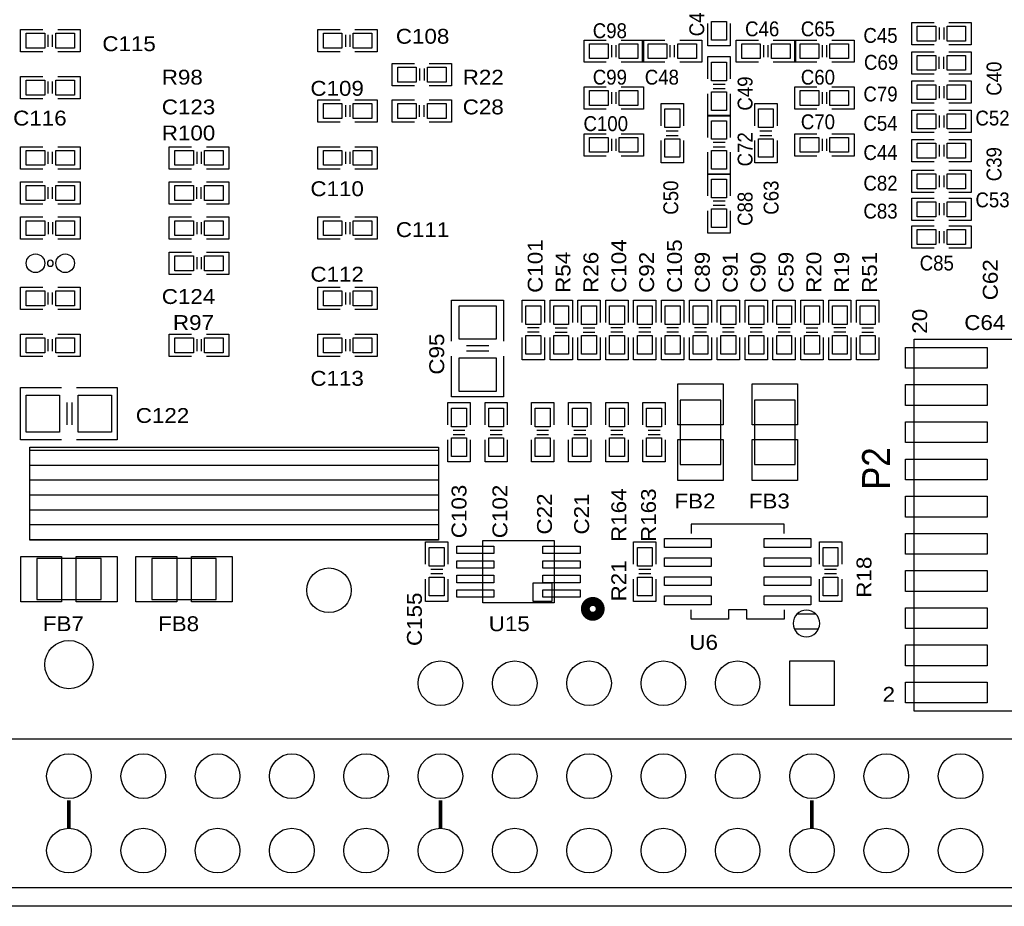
# Model space of a CAD drawing. Extents: x -14006 to 19506, y -9606 to 12409.
# Tile 7 of 20: x 6244 to 11544, y 1123 to 5892. Entities that reach past the tile are written whole.
import ezdxf

# ---------------------------------------------------------------- set-up
doc = ezdxf.new("R2010")
doc.units = 0
doc.header["$MEASUREMENT"] = 0
doc.layers.get('0').update_dxf_attribs({"linetype": 'CONTINUOUS'})
doc.layers.add('1', color=7, linetype='CONTINUOUS')

# ---------------------------------------------------------------- blocks, each defined once
blk = doc.blocks.new('FIGURE_SQUARE')
blk.add_lwpolyline([(-0.5, -0.5), (-0.5, 0.5), (0.5, 0.5), (0.5, -0.5)], close=True)
blk = doc.blocks.new('FIGURE_CIRCLE')
blk.add_circle((0, 0), 0.5)

msp = doc.modelspace()

# ---------------------------------------------------------------- linework, layer by layer
at = {"layer": '1'}
for points in [[(6368.68, 5718.64), (6248.68, 5718.64), (6248.68, 5838.64), (6368.68, 5838.64)], [(6448.68, 5838.64), (6568.68, 5838.64), (6568.68, 5718.64)], [(7968.68, 5718.64), (7848.68, 5718.64), (7848.68, 5838.64)], [(7848.68, 5838.64), (7968.68, 5838.64)], [(8048.68, 5838.64), (8168.68, 5838.64), (8168.68, 5718.64), (8048.68, 5718.64)], [(10068.68, 5871.64), (10068.68, 5751.64), (9948.68, 5751.64), (9948.68, 5871.64)], [(11165.68, 5757.16), (11045.68, 5757.16), (11045.68, 5877.16)], [(11045.68, 5877.16), (11165.68, 5877.16)], [(11193.68, 5849.16), (11193.68, 5785.16)], [(11217.68, 5849.16), (11217.68, 5785.16)], [(11245.68, 5877.16), (11365.68, 5877.16), (11365.68, 5757.16), (11245.68, 5757.16)], [(6396.68, 5746.64), (6396.68, 5810.64)], [(6420.68, 5746.64), (6420.68, 5810.64)], [(7996.68, 5810.64), (7996.68, 5746.64)], [(8020.68, 5810.64), (8020.68, 5746.64)], [(9401.68, 5662.64), (9281.68, 5662.64), (9281.68, 5782.64)], [(9281.68, 5782.64), (9401.68, 5782.64)], [(9481.68, 5782.64), (9601.68, 5782.64), (9601.68, 5662.64), (9481.68, 5662.64)], [(9716.68, 5662.64), (9596.68, 5662.64), (9596.68, 5782.64), (9716.68, 5782.64)], [(9796.68, 5782.64), (9916.68, 5782.64), (9916.68, 5662.64)], [(10220.68, 5662.64), (10100.68, 5662.64), (10100.68, 5782.64), (10220.68, 5782.64)], [(10300.68, 5782.64), (10420.68, 5782.64), (10420.68, 5662.64)], [(10535.68, 5662.64), (10415.68, 5662.64), (10415.68, 5782.64)], [(10415.68, 5782.64), (10535.68, 5782.64)], [(10615.68, 5782.64), (10735.68, 5782.64), (10735.68, 5662.64), (10615.68, 5662.64)], [(9429.68, 5754.64), (9429.68, 5690.64)], [(9453.68, 5754.64), (9453.68, 5690.64)], [(9744.68, 5690.64), (9744.68, 5754.64)], [(9768.68, 5690.64), (9768.68, 5754.64)], [(10248.68, 5690.64), (10248.68, 5754.64)], [(10272.68, 5690.64), (10272.68, 5754.64)], [(10563.68, 5754.64), (10563.68, 5690.64)], [(10587.68, 5754.64), (10587.68, 5690.64)], [(6568.68, 5718.64), (6448.68, 5718.64)], [(9948.68, 5573.64), (9948.68, 5693.64), (10068.68, 5693.64), (10068.68, 5573.64)], [(11165.68, 5599.64), (11045.68, 5599.64), (11045.68, 5719.64), (11165.68, 5719.64)], [(11193.68, 5627.64), (11193.68, 5691.64)], [(11217.68, 5627.64), (11217.68, 5691.64)], [(11245.68, 5719.64), (11365.68, 5719.64), (11365.68, 5599.64)], [(8368.68, 5536.64), (8248.68, 5536.64), (8248.68, 5656.64)], [(8248.68, 5656.64), (8368.68, 5656.64)], [(8396.68, 5628.64), (8396.68, 5564.64)], [(8420.68, 5628.64), (8420.68, 5564.64)], [(8448.68, 5656.64), (8568.68, 5656.64), (8568.68, 5536.64), (8448.68, 5536.64)], [(9916.68, 5662.64), (9796.68, 5662.64)], [(10420.68, 5662.64), (10300.68, 5662.64)], [(6368.68, 5466.64), (6248.68, 5466.64), (6248.68, 5586.64), (6368.68, 5586.64)], [(6448.68, 5586.64), (6568.68, 5586.64), (6568.68, 5466.64)], [(11365.68, 5599.64), (11245.68, 5599.64)], [(6396.68, 5494.64), (6396.68, 5558.64)], [(6420.68, 5494.64), (6420.68, 5558.64)], [(9401.68, 5410.64), (9281.68, 5410.64), (9281.68, 5530.64)], [(9281.68, 5530.64), (9401.68, 5530.64)], [(9481.68, 5530.64), (9601.68, 5530.64), (9601.68, 5410.64), (9481.68, 5410.64)], [(9976.68, 5545.64), (10040.68, 5545.64)], [(9976.68, 5521.64), (10040.68, 5521.64)], [(10535.68, 5410.64), (10415.68, 5410.64), (10415.68, 5530.64)], [(10415.68, 5530.64), (10535.68, 5530.64)], [(10615.68, 5530.64), (10735.68, 5530.64), (10735.68, 5410.64), (10615.68, 5410.64)], [(11165.68, 5442.16), (11045.68, 5442.16), (11045.68, 5562.16)], [(11045.68, 5562.16), (11165.68, 5562.16)], [(11193.68, 5534.16), (11193.68, 5470.16)], [(11217.68, 5534.16), (11217.68, 5470.16)], [(11245.68, 5562.16), (11365.68, 5562.16), (11365.68, 5442.16), (11245.68, 5442.16)], [(6568.68, 5466.64), (6448.68, 5466.64)], [(7968.68, 5340.64), (7848.68, 5340.64), (7848.68, 5460.64)], [(7848.68, 5460.64), (7968.68, 5460.64)], [(8048.68, 5460.64), (8168.68, 5460.64), (8168.68, 5340.64), (8048.68, 5340.64)], [(8368.68, 5340.64), (8248.68, 5340.64), (8248.68, 5460.64), (8368.68, 5460.64)], [(8448.68, 5460.64), (8568.68, 5460.64), (8568.68, 5340.64)], [(9429.68, 5502.64), (9429.68, 5438.64)], [(9453.68, 5502.64), (9453.68, 5438.64)], [(9948.68, 5373.64), (9948.68, 5493.64)], [(10068.68, 5493.64), (10068.68, 5373.64), (9948.68, 5373.64)], [(10563.68, 5502.64), (10563.68, 5438.64)], [(10587.68, 5502.64), (10587.68, 5438.64)], [(7996.68, 5432.64), (7996.68, 5368.64)], [(8020.68, 5432.64), (8020.68, 5368.64)], [(8396.68, 5368.64), (8396.68, 5432.64)], [(8420.68, 5368.64), (8420.68, 5432.64)], [(9696.68, 5321.64), (9696.68, 5441.64), (9816.68, 5441.64), (9816.68, 5321.64)], [(10200.68, 5321.64), (10200.68, 5441.64), (10320.68, 5441.64), (10320.68, 5321.64)], [(9948.68, 5258.64), (9948.68, 5378.64), (10068.68, 5378.64)], [(10068.68, 5378.64), (10068.68, 5258.64)], [(11165.68, 5284.64), (11045.68, 5284.64), (11045.68, 5404.64)], [(11045.68, 5404.64), (11165.68, 5404.64)], [(11193.68, 5376.64), (11193.68, 5312.64)], [(11217.68, 5376.64), (11217.68, 5312.64)], [(11245.68, 5404.64), (11365.68, 5404.64), (11365.68, 5284.64), (11245.68, 5284.64)], [(8568.68, 5340.64), (8448.68, 5340.64)], [(9281.68, 5278.64), (9401.68, 5278.64)], [(9401.68, 5158.64), (9281.68, 5158.64), (9281.68, 5278.64)], [(9429.68, 5250.64), (9429.68, 5186.64)], [(9453.68, 5250.64), (9453.68, 5186.64)], [(9481.68, 5278.64), (9601.68, 5278.64), (9601.68, 5158.64), (9481.68, 5158.64)], [(9724.68, 5293.64), (9788.68, 5293.64)], [(9724.68, 5269.64), (9788.68, 5269.64)], [(10228.68, 5293.64), (10292.68, 5293.64)], [(10228.68, 5269.64), (10292.68, 5269.64)], [(10415.68, 5278.64), (10535.68, 5278.64)], [(10535.68, 5158.64), (10415.68, 5158.64), (10415.68, 5278.64)], [(10563.68, 5250.64), (10563.68, 5186.64)], [(10587.68, 5250.64), (10587.68, 5186.64)], [(10615.68, 5278.64), (10735.68, 5278.64), (10735.68, 5158.64), (10615.68, 5158.64)], [(6368.68, 5088.64), (6248.68, 5088.64), (6248.68, 5208.64), (6368.68, 5208.64)], [(6448.68, 5208.64), (6568.68, 5208.64), (6568.68, 5088.64)], [(7168.68, 5088.64), (7048.68, 5088.64), (7048.68, 5208.64)], [(7048.68, 5208.64), (7168.68, 5208.64)], [(7248.68, 5208.64), (7368.68, 5208.64), (7368.68, 5088.64), (7248.68, 5088.64)], [(7968.68, 5088.64), (7848.68, 5088.64), (7848.68, 5208.64)], [(7848.68, 5208.64), (7968.68, 5208.64)], [(8048.68, 5208.64), (8168.68, 5208.64), (8168.68, 5088.64), (8048.68, 5088.64)], [(9816.68, 5241.64), (9816.68, 5121.64), (9696.68, 5121.64)], [(9696.68, 5121.64), (9696.68, 5241.64)], [(10040.68, 5230.64), (9976.68, 5230.64)], [(10040.68, 5206.64), (9976.68, 5206.64)], [(10320.68, 5241.64), (10320.68, 5121.64), (10200.68, 5121.64)], [(10200.68, 5121.64), (10200.68, 5241.64)], [(11045.68, 5247.16), (11165.68, 5247.16)], [(11165.68, 5127.16), (11045.68, 5127.16), (11045.68, 5247.16)], [(11193.68, 5219.16), (11193.68, 5155.16)], [(11217.68, 5219.16), (11217.68, 5155.16)], [(11245.68, 5247.16), (11365.68, 5247.16), (11365.68, 5127.16), (11245.68, 5127.16)], [(6396.68, 5116.64), (6396.68, 5180.64)], [(6420.68, 5116.64), (6420.68, 5180.64)], [(7196.68, 5180.64), (7196.68, 5116.64)], [(7220.68, 5180.64), (7220.68, 5116.64)], [(7996.68, 5180.64), (7996.68, 5116.64)], [(8020.68, 5180.64), (8020.68, 5116.64)], [(10068.68, 5178.64), (10068.68, 5058.64), (9948.68, 5058.64), (9948.68, 5178.64)], [(6568.68, 5088.64), (6448.68, 5088.64)], [(9948.68, 4943.64), (9948.68, 5063.64), (10068.68, 5063.64)], [(10068.68, 5063.64), (10068.68, 4943.64)], [(11165.68, 4962.64), (11045.68, 4962.64), (11045.68, 5082.64)], [(11045.68, 5082.64), (11165.68, 5082.64)], [(11193.68, 5054.64), (11193.68, 4990.64)], [(11217.68, 5054.64), (11217.68, 4990.64)], [(11245.68, 5082.64), (11365.68, 5082.64), (11365.68, 4962.64), (11245.68, 4962.64)], [(6368.68, 4899.64), (6248.68, 4899.64), (6248.68, 5019.64), (6368.68, 5019.64)], [(6396.68, 4927.64), (6396.68, 4991.64)], [(6420.68, 4927.64), (6420.68, 4991.64)], [(6448.68, 5019.64), (6568.68, 5019.64), (6568.68, 4899.64)], [(7168.68, 4899.64), (7048.68, 4899.64), (7048.68, 5019.64), (7168.68, 5019.64)], [(7196.68, 4927.64), (7196.68, 4991.64)], [(7220.68, 4927.64), (7220.68, 4991.64)], [(7248.68, 5019.64), (7368.68, 5019.64), (7368.68, 4899.64)], [(11165.68, 4812.16), (11045.68, 4812.16), (11045.68, 4932.16)], [(11045.68, 4932.16), (11165.68, 4932.16)], [(11245.68, 4932.16), (11365.68, 4932.16), (11365.68, 4812.16), (11245.68, 4812.16)], [(6568.68, 4899.64), (6448.68, 4899.64)], [(7368.68, 4899.64), (7248.68, 4899.64)], [(10040.68, 4915.64), (9976.68, 4915.64)], [(10040.68, 4891.64), (9976.68, 4891.64)], [(11193.68, 4904.16), (11193.68, 4840.16)], [(11217.68, 4904.16), (11217.68, 4840.16)], [(6368.68, 4710.64), (6248.68, 4710.64), (6248.68, 4830.64)], [(6248.68, 4830.64), (6368.68, 4830.64)], [(6448.68, 4830.64), (6568.68, 4830.64), (6568.68, 4710.64), (6448.68, 4710.64)], [(7168.68, 4710.64), (7048.68, 4710.64), (7048.68, 4830.64)], [(7048.68, 4830.64), (7168.68, 4830.64)], [(7248.68, 4830.64), (7368.68, 4830.64), (7368.68, 4710.64), (7248.68, 4710.64)], [(7968.68, 4710.64), (7848.68, 4710.64), (7848.68, 4830.64)], [(7848.68, 4830.64), (7968.68, 4830.64)], [(8048.68, 4830.64), (8168.68, 4830.64), (8168.68, 4710.64), (8048.68, 4710.64)], [(10068.68, 4863.64), (10068.68, 4743.64), (9948.68, 4743.64), (9948.68, 4863.64)], [(6396.68, 4802.64), (6396.68, 4738.64)], [(6420.68, 4802.64), (6420.68, 4738.64)], [(7196.68, 4802.64), (7196.68, 4738.64)], [(7220.68, 4802.64), (7220.68, 4738.64)], [(7996.68, 4802.64), (7996.68, 4738.64)], [(8020.68, 4802.64), (8020.68, 4738.64)], [(11165.68, 4662.64), (11045.68, 4662.64), (11045.68, 4782.64)], [(11045.68, 4782.64), (11165.68, 4782.64)], [(11245.68, 4782.64), (11365.68, 4782.64), (11365.68, 4662.64), (11245.68, 4662.64)], [(11193.68, 4754.64), (11193.68, 4690.64)], [(11217.68, 4754.64), (11217.68, 4690.64)], [(7168.68, 4521.64), (7048.68, 4521.64), (7048.68, 4641.64)], [(7048.68, 4641.64), (7168.68, 4641.64)], [(7196.68, 4613.64), (7196.68, 4549.64)], [(7220.68, 4613.64), (7220.68, 4549.64)], [(7248.68, 4641.64), (7368.68, 4641.64), (7368.68, 4521.64), (7248.68, 4521.64)], [(6368.68, 4332.64), (6248.68, 4332.64), (6248.68, 4452.64), (6368.68, 4452.64)], [(6448.68, 4452.64), (6568.68, 4452.64), (6568.68, 4332.64)], [(7848.68, 4452.64), (7968.68, 4452.64)], [(7968.68, 4332.64), (7848.68, 4332.64), (7848.68, 4452.64)], [(8048.68, 4452.64), (8168.68, 4452.64), (8168.68, 4332.64), (8048.68, 4332.64)], [(6396.68, 4360.64), (6396.68, 4424.64)], [(6420.68, 4360.64), (6420.68, 4424.64)], [(7996.68, 4424.64), (7996.68, 4360.64)], [(8020.68, 4424.64), (8020.68, 4360.64)], [(8568.68, 4162.64), (8568.68, 4382.64), (8588.68, 4382.64), (8848.68, 4382.64), (8848.68, 4162.64)], [(8948.68, 4262.64), (8948.68, 4382.64), (9068.68, 4382.64)], [(9068.68, 4382.64), (9068.68, 4262.64)], [(9098.68, 4262.64), (9098.68, 4382.64), (9218.68, 4382.64), (9218.68, 4262.64)], [(9248.68, 4262.64), (9248.68, 4382.64), (9368.68, 4382.64), (9368.68, 4262.64)], [(9398.68, 4262.64), (9398.68, 4382.64), (9518.68, 4382.64)], [(9518.68, 4382.64), (9518.68, 4262.64)], [(9548.68, 4262.64), (9548.68, 4382.64), (9668.68, 4382.64)], [(9668.68, 4382.64), (9668.68, 4262.64)], [(9698.68, 4262.64), (9698.68, 4382.64), (9818.68, 4382.64)], [(9818.68, 4382.64), (9818.68, 4262.64)], [(9848.68, 4262.64), (9848.68, 4382.64), (9968.68, 4382.64)], [(9968.68, 4382.64), (9968.68, 4262.64)], [(9998.68, 4262.64), (9998.68, 4382.64), (10118.68, 4382.64)], [(10118.68, 4382.64), (10118.68, 4262.64)], [(10148.68, 4262.64), (10148.68, 4382.64), (10268.68, 4382.64)], [(10268.68, 4382.64), (10268.68, 4262.64)], [(10298.68, 4262.64), (10298.68, 4382.64), (10418.68, 4382.64)], [(10418.68, 4382.64), (10418.68, 4262.64)], [(10448.68, 4262.64), (10448.68, 4382.64), (10568.68, 4382.64), (10568.68, 4262.64)], [(10598.68, 4262.64), (10598.68, 4382.64), (10718.68, 4382.64)], [(10718.68, 4382.64), (10718.68, 4262.64)], [(10748.68, 4262.64), (10748.68, 4382.64), (10868.68, 4382.64), (10868.68, 4262.64)], [(6568.68, 4332.64), (6448.68, 4332.64)], [(6368.68, 4080.64), (6248.68, 4080.64), (6248.68, 4200.64), (6368.68, 4200.64)], [(6448.68, 4200.64), (6568.68, 4200.64), (6568.68, 4080.64)], [(7168.68, 4080.64), (7048.68, 4080.64), (7048.68, 4200.64)], [(7048.68, 4200.64), (7168.68, 4200.64)], [(7248.68, 4200.64), (7368.68, 4200.64), (7368.68, 4080.64), (7248.68, 4080.64)], [(7968.68, 4080.64), (7848.68, 4080.64), (7848.68, 4200.64)], [(7848.68, 4200.64), (7968.68, 4200.64)], [(8048.68, 4200.64), (8168.68, 4200.64), (8168.68, 4080.64), (8048.68, 4080.64)], [(9040.68, 4234.64), (8976.68, 4234.64)], [(9040.68, 4210.64), (8976.68, 4210.64)], [(9126.68, 4234.64), (9190.68, 4234.64)], [(9126.68, 4210.64), (9190.68, 4210.64)], [(9276.68, 4234.64), (9340.68, 4234.64)], [(9276.68, 4210.64), (9340.68, 4210.64)], [(9490.68, 4234.64), (9426.68, 4234.64)], [(9490.68, 4210.64), (9426.68, 4210.64)], [(9640.68, 4234.64), (9576.68, 4234.64)], [(9640.68, 4210.64), (9576.68, 4210.64)], [(9790.68, 4234.64), (9726.68, 4234.64)], [(9790.68, 4210.64), (9726.68, 4210.64)], [(9940.68, 4234.64), (9876.68, 4234.64)], [(9940.68, 4210.64), (9876.68, 4210.64)], [(10090.68, 4234.64), (10026.68, 4234.64)], [(10090.68, 4210.64), (10026.68, 4210.64)], [(10240.68, 4234.64), (10176.68, 4234.64)], [(10240.68, 4210.64), (10176.68, 4210.64)], [(10390.68, 4234.64), (10326.68, 4234.64)], [(10390.68, 4210.64), (10326.68, 4210.64)], [(10476.68, 4234.64), (10540.68, 4234.64)], [(10476.68, 4210.64), (10540.68, 4210.64)], [(10690.68, 4234.64), (10626.68, 4234.64)], [(10690.68, 4210.64), (10626.68, 4210.64)], [(10776.68, 4234.64), (10840.68, 4234.64)], [(10776.68, 4210.64), (10840.68, 4210.64)], [(6396.68, 4108.64), (6396.68, 4172.64)], [(6420.68, 4108.64), (6420.68, 4172.64)], [(7196.68, 4172.64), (7196.68, 4108.64)], [(7220.68, 4172.64), (7220.68, 4108.64)], [(7996.68, 4172.64), (7996.68, 4108.64)], [(8020.68, 4172.64), (8020.68, 4108.64)], [(8648.68, 4138.64), (8768.68, 4138.64)], [(9068.68, 4182.64), (9068.68, 4062.64), (8948.68, 4062.64), (8948.68, 4182.64)], [(9218.68, 4182.64), (9218.68, 4062.64), (9098.68, 4062.64)], [(9098.68, 4062.64), (9098.68, 4182.64)], [(9248.68, 4062.64), (9248.68, 4182.64)], [(9368.68, 4182.64), (9368.68, 4062.64), (9248.68, 4062.64)], [(9518.68, 4182.64), (9518.68, 4062.64), (9398.68, 4062.64), (9398.68, 4182.64)], [(9668.68, 4182.64), (9668.68, 4062.64), (9548.68, 4062.64), (9548.68, 4182.64)], [(9818.68, 4182.64), (9818.68, 4062.64), (9698.68, 4062.64), (9698.68, 4182.64)], [(9968.68, 4182.64), (9968.68, 4062.64), (9848.68, 4062.64), (9848.68, 4182.64)], [(10118.68, 4182.64), (10118.68, 4062.64), (9998.68, 4062.64), (9998.68, 4182.64)], [(10268.68, 4182.64), (10268.68, 4062.64), (10148.68, 4062.64), (10148.68, 4182.64)], [(10418.68, 4182.64), (10418.68, 4062.64), (10298.68, 4062.64), (10298.68, 4182.64)], [(10568.68, 4182.64), (10568.68, 4062.64), (10448.68, 4062.64)], [(10448.68, 4062.64), (10448.68, 4182.64)], [(10718.68, 4182.64), (10718.68, 4062.64), (10598.68, 4062.64), (10598.68, 4182.64)], [(10748.68, 4062.64), (10748.68, 4182.64)], [(10868.68, 4182.64), (10868.68, 4062.64), (10748.68, 4062.64)], [(8848.68, 4082.64), (8848.68, 3862.64), (8568.68, 3862.64)], [(8568.68, 3862.64), (8568.68, 4082.64)], [(8648.68, 4110.64), (8768.68, 4110.64)], [(6568.68, 4080.64), (6448.68, 4080.64)], [(6468.68, 3632.64), (6248.68, 3632.64), (6248.68, 3912.64)], [(6248.68, 3912.64), (6468.68, 3912.64)], [(6548.68, 3912.64), (6768.68, 3912.64), (6768.68, 3892.64), (6768.68, 3632.64), (6548.68, 3632.64)], [(6496.68, 3832.64), (6496.68, 3712.64)], [(6524.68, 3832.64), (6524.68, 3712.64)], [(8548.68, 3712.64), (8548.68, 3832.64), (8668.68, 3832.64), (8668.68, 3712.64)], [(8748.68, 3712.64), (8748.68, 3832.64), (8868.68, 3832.64), (8868.68, 3712.64)], [(8998.68, 3712.64), (8998.68, 3832.64), (9118.68, 3832.64), (9118.68, 3712.64)], [(9198.68, 3712.64), (9198.68, 3832.64), (9318.68, 3832.64), (9318.68, 3712.64)], [(9398.68, 3712.64), (9398.68, 3832.64), (9518.68, 3832.64), (9518.68, 3712.64)], [(9598.68, 3712.64), (9598.68, 3832.64), (9718.68, 3832.64), (9718.68, 3712.64)], [(8576.68, 3684.64), (8640.68, 3684.64)], [(8576.68, 3660.64), (8640.68, 3660.64)], [(8776.68, 3684.64), (8840.68, 3684.64)], [(8776.68, 3660.64), (8840.68, 3660.64)], [(9026.68, 3684.64), (9090.68, 3684.64)], [(9026.68, 3660.64), (9090.68, 3660.64)], [(9226.68, 3684.64), (9290.68, 3684.64)], [(9226.68, 3660.64), (9290.68, 3660.64)], [(9426.68, 3684.64), (9490.68, 3684.64)], [(9426.68, 3660.64), (9490.68, 3660.64)], [(9626.68, 3684.64), (9690.68, 3684.64)], [(9626.68, 3660.64), (9690.68, 3660.64)], [(8668.68, 3632.64), (8668.68, 3512.64), (8548.68, 3512.64)], [(8548.68, 3512.64), (8548.68, 3632.64)], [(8868.68, 3632.64), (8868.68, 3512.64), (8748.68, 3512.64)], [(8748.68, 3512.64), (8748.68, 3632.64)], [(9118.68, 3632.64), (9118.68, 3512.64), (8998.68, 3512.64)], [(8998.68, 3512.64), (8998.68, 3632.64)], [(9198.68, 3512.64), (9198.68, 3632.64)], [(9318.68, 3632.64), (9318.68, 3512.64), (9198.68, 3512.64)], [(9518.68, 3632.64), (9518.68, 3512.64), (9398.68, 3512.64)], [(9398.68, 3512.64), (9398.68, 3632.64)], [(9718.68, 3632.64), (9718.68, 3512.64), (9598.68, 3512.64)], [(9598.68, 3512.64), (9598.68, 3632.64)], [(8498.68, 3574.24), (6298.68, 3574.24)], [(8498.68, 3494.24), (6298.68, 3494.24)], [(8498.68, 3414.24), (6298.68, 3414.24)], [(8498.68, 3334.24), (6298.68, 3334.24)], [(8498.68, 3254.24), (6298.68, 3254.24)], [(8498.68, 3174.24), (6298.68, 3174.24)], [(10358.68, 3127.44), (10358.68, 3178.64), (9858.68, 3178.64), (9858.68, 3127.44)], [(8498.68, 3094.24), (6298.68, 3094.24)], [(8428.68, 2962.64), (8428.68, 3082.64), (8548.68, 3082.64)], [(8548.68, 3082.64), (8548.68, 2962.64)], [(9548.68, 2962.64), (9548.68, 3082.64), (9668.68, 3082.64)], [(9668.68, 3082.64), (9668.68, 2962.64)], [(10548.68, 2962.64), (10548.68, 3082.64), (10668.68, 3082.64)], [(10668.68, 3082.64), (10668.68, 2962.64)], [(8520.68, 2934.64), (8456.68, 2934.64)], [(9640.68, 2934.64), (9576.68, 2934.64)], [(10640.68, 2934.64), (10576.68, 2934.64)], [(8548.68, 2882.64), (8548.68, 2762.64), (8428.68, 2762.64), (8428.68, 2882.64)], [(8520.68, 2910.64), (8456.68, 2910.64)], [(9668.68, 2882.64), (9668.68, 2762.64), (9548.68, 2762.64), (9548.68, 2882.64)], [(9640.68, 2910.64), (9576.68, 2910.64)], [(10668.68, 2882.64), (10668.68, 2762.64), (10548.68, 2762.64), (10548.68, 2882.64)], [(10640.68, 2910.64), (10576.68, 2910.64)], [(10358.68, 2717.84), (10358.68, 2666.64), (10158.68, 2666.64), (10158.68, 2717.84), (10058.68, 2717.84), (10058.68, 2666.64), (9858.68, 2666.64), (9858.68, 2717.84)], [(10529.92, 2694.24), (10427.44, 2694.24)], [(10543.68, 2614.24), (10413.68, 2614.24)], [(16208.68, 1122.64), (5608.68, 1122.64)]]:
    msp.add_lwpolyline(points, dxfattribs=at)
for points in [[(6392.68, 4581.64, 1), (6424.68, 4581.64, 1)], [(10407.08, 2644.24, 1), (10550.28, 2644.24, 1)]]:
    msp.add_lwpolyline(points, format="xyb", close=True, dxfattribs=at)
for points in [[(12258.68, 2172.64), (11058.68, 2172.64), (11058.68, 4172.64), (12258.68, 4172.64)], [(9798.44, 3845.88), (9798.44, 3499.4), (10018.92, 3499.4), (10018.92, 3845.88)], [(10198.44, 3845.88), (10198.44, 3499.4), (10418.92, 3499.4), (10418.92, 3845.88)], [(8498.68, 3092.64), (6298.68, 3092.64), (6298.68, 3592.64), (8498.68, 3592.64)], [(9120.68, 2754.64), (8736.68, 2754.64), (8736.68, 3090.64), (9120.68, 3090.64)], [(6681.92, 2992.88), (6335.44, 2992.88), (6335.44, 2772.4), (6681.92, 2772.4)], [(7301.92, 2992.88), (6955.44, 2992.88), (6955.44, 2772.4), (7301.92, 2772.4)], [(9108.68, 2762.64), (9008.68, 2762.64), (9008.68, 2862.64), (9108.68, 2862.64)], [(12508.68, 2022.64), (14308.68, 2022.64), (14308.68, 1222.64), (5108.68, 1222.64), (5108.68, 2022.64)]]:
    msp.add_lwpolyline(points, close=True, dxfattribs=at)
at = {"layer": '1', "const_width": 48}
msp.add_lwpolyline([(9288.68, 2722.64, 1), (9368.68, 2722.64, 1)], format="xyb", close=True, dxfattribs=at)
at = {"layer": '1', "const_width": 20}
for points in [[(6508.68, 1542.64), (6508.68, 1692.64)], [(8508.68, 1542.64), (8508.68, 1692.64)], [(10508.68, 1542.64), (10508.68, 1692.64)]]:
    msp.add_lwpolyline(points, dxfattribs=at)

# ---------------------------------------------------------------- block references
at = {"layer": '1'}
for name, p, xscale, yscale in [('FIGURE_SQUARE', (10008.68, 5831.64), 80, 100), ('FIGURE_SQUARE', (11125.68, 5817.16), 100, 80), ('FIGURE_SQUARE', (11285.68, 5817.16), 100, 80), ('FIGURE_SQUARE', (6328.68, 5778.64), 100, 80), ('FIGURE_SQUARE', (6488.68, 5778.64), 100, 80), ('FIGURE_SQUARE', (7928.68, 5778.64), 100, 80), ('FIGURE_SQUARE', (8088.68, 5778.64), 100, 80), ('FIGURE_SQUARE', (9361.68, 5722.64), 100, 80), ('FIGURE_SQUARE', (9521.68, 5722.64), 100, 80), ('FIGURE_SQUARE', (9676.68, 5722.64), 100, 80), ('FIGURE_SQUARE', (9836.68, 5722.64), 100, 80), ('FIGURE_SQUARE', (10180.68, 5722.64), 100, 80), ('FIGURE_SQUARE', (10340.68, 5722.64), 100, 80), ('FIGURE_SQUARE', (10495.68, 5722.64), 100, 80), ('FIGURE_SQUARE', (10655.68, 5722.64), 100, 80), ('FIGURE_SQUARE', (11125.68, 5659.64), 100, 80), ('FIGURE_SQUARE', (11285.68, 5659.64), 100, 80), ('FIGURE_SQUARE', (8328.68, 5596.64), 100, 80), ('FIGURE_SQUARE', (8488.68, 5596.64), 100, 80), ('FIGURE_SQUARE', (10008.68, 5613.64), 80, 100), ('FIGURE_SQUARE', (6328.68, 5526.64), 100, 80), ('FIGURE_SQUARE', (6488.68, 5526.64), 100, 80), ('FIGURE_SQUARE', (11125.68, 5502.16), 100, 80), ('FIGURE_SQUARE', (11285.68, 5502.16), 100, 80), ('FIGURE_SQUARE', (9361.68, 5470.64), 100, 80), ('FIGURE_SQUARE', (9521.68, 5470.64), 100, 80), ('FIGURE_SQUARE', (10008.68, 5453.64), 80, 100), ('FIGURE_SQUARE', (10495.68, 5470.64), 100, 80), ('FIGURE_SQUARE', (10655.68, 5470.64), 100, 80), ('FIGURE_SQUARE', (7928.68, 5400.64), 100, 80), ('FIGURE_SQUARE', (8088.68, 5400.64), 100, 80), ('FIGURE_SQUARE', (8328.68, 5400.64), 100, 80), ('FIGURE_SQUARE', (8488.68, 5400.64), 100, 80), ('FIGURE_SQUARE', (9756.68, 5361.64), 80, 100), ('FIGURE_SQUARE', (10260.68, 5361.64), 80, 100), ('FIGURE_SQUARE', (11125.68, 5344.64), 100, 80), ('FIGURE_SQUARE', (11285.68, 5344.64), 100, 80), ('FIGURE_SQUARE', (10008.68, 5298.64), 80, 100), ('FIGURE_SQUARE', (9361.68, 5218.64), 100, 80), ('FIGURE_SQUARE', (9521.68, 5218.64), 100, 80), ('FIGURE_SQUARE', (9756.68, 5201.64), 80, 100), ('FIGURE_SQUARE', (10260.68, 5201.64), 80, 100), ('FIGURE_SQUARE', (10495.68, 5218.64), 100, 80), ('FIGURE_SQUARE', (10655.68, 5218.64), 100, 80), ('FIGURE_SQUARE', (11125.68, 5187.16), 100, 80), ('FIGURE_SQUARE', (11285.68, 5187.16), 100, 80), ('FIGURE_SQUARE', (6328.68, 5148.64), 100, 80), ('FIGURE_SQUARE', (6488.68, 5148.64), 100, 80), ('FIGURE_SQUARE', (7128.68, 5148.64), 100, 80), ('FIGURE_SQUARE', (7288.68, 5148.64), 100, 80), ('FIGURE_SQUARE', (7928.68, 5148.64), 100, 80), ('FIGURE_SQUARE', (8088.68, 5148.64), 100, 80), ('FIGURE_SQUARE', (10008.68, 5138.64), 80, 100), ('FIGURE_SQUARE', (11125.68, 5022.64), 100, 80), ('FIGURE_SQUARE', (11285.68, 5022.64), 100, 80), ('FIGURE_SQUARE', (6328.68, 4959.64), 100, 80), ('FIGURE_SQUARE', (6488.68, 4959.64), 100, 80), ('FIGURE_SQUARE', (7128.68, 4959.64), 100, 80), ('FIGURE_SQUARE', (7288.68, 4959.64), 100, 80), ('FIGURE_SQUARE', (10008.68, 4983.64), 80, 100), ('FIGURE_SQUARE', (11125.68, 4872.16), 100, 80), ('FIGURE_SQUARE', (11285.68, 4872.16), 100, 80), ('FIGURE_SQUARE', (10008.68, 4823.64), 80, 100), ('FIGURE_SQUARE', (6328.68, 4770.64), 100, 80), ('FIGURE_SQUARE', (6488.68, 4770.64), 100, 80), ('FIGURE_SQUARE', (7128.68, 4770.64), 100, 80), ('FIGURE_SQUARE', (7288.68, 4770.64), 100, 80), ('FIGURE_SQUARE', (7928.68, 4770.64), 100, 80), ('FIGURE_SQUARE', (8088.68, 4770.64), 100, 80), ('FIGURE_SQUARE', (11125.68, 4722.64), 100, 80), ('FIGURE_SQUARE', (11285.68, 4722.64), 100, 80), ('FIGURE_CIRCLE', (6328.68, 4581.64), 100, 100), ('FIGURE_CIRCLE', (6488.68, 4581.64), 100, 100), ('FIGURE_SQUARE', (7128.68, 4581.64), 100, 80), ('FIGURE_SQUARE', (7288.68, 4581.64), 100, 80), ('FIGURE_SQUARE', (6328.68, 4392.64), 100, 80), ('FIGURE_SQUARE', (6488.68, 4392.64), 100, 80), ('FIGURE_SQUARE', (7928.68, 4392.64), 100, 80), ('FIGURE_SQUARE', (8088.68, 4392.64), 100, 80), ('FIGURE_SQUARE', (8708.68, 4262.64), 200, 180), ('FIGURE_SQUARE', (9008.68, 4302.64), 80, 100), ('FIGURE_SQUARE', (9158.68, 4302.64), 80, 100), ('FIGURE_SQUARE', (9308.68, 4302.64), 80, 100), ('FIGURE_SQUARE', (9458.68, 4302.64), 80, 100), ('FIGURE_SQUARE', (9608.68, 4302.64), 80, 100), ('FIGURE_SQUARE', (9758.68, 4302.64), 80, 100), ('FIGURE_SQUARE', (9908.68, 4302.64), 80, 100), ('FIGURE_SQUARE', (10058.68, 4302.64), 80, 100), ('FIGURE_SQUARE', (10208.68, 4302.64), 80, 100), ('FIGURE_SQUARE', (10358.68, 4302.64), 80, 100), ('FIGURE_SQUARE', (10508.68, 4302.64), 80, 100), ('FIGURE_SQUARE', (10658.68, 4302.64), 80, 100), ('FIGURE_SQUARE', (10808.68, 4302.64), 80, 100), ('FIGURE_SQUARE', (9008.68, 4142.64), 80, 100), ('FIGURE_SQUARE', (9158.68, 4142.64), 80, 100), ('FIGURE_SQUARE', (9308.68, 4142.64), 80, 100), ('FIGURE_SQUARE', (9458.68, 4142.64), 80, 100), ('FIGURE_SQUARE', (9608.68, 4142.64), 80, 100), ('FIGURE_SQUARE', (9758.68, 4142.64), 80, 100), ('FIGURE_SQUARE', (9908.68, 4142.64), 80, 100), ('FIGURE_SQUARE', (10058.68, 4142.64), 80, 100), ('FIGURE_SQUARE', (10208.68, 4142.64), 80, 100), ('FIGURE_SQUARE', (10358.68, 4142.64), 80, 100), ('FIGURE_SQUARE', (10508.68, 4142.64), 80, 100), ('FIGURE_SQUARE', (10658.68, 4142.64), 80, 100), ('FIGURE_SQUARE', (10808.68, 4142.64), 80, 100), ('FIGURE_SQUARE', (6328.68, 4140.64), 100, 80), ('FIGURE_SQUARE', (6488.68, 4140.64), 100, 80), ('FIGURE_SQUARE', (7128.68, 4140.64), 100, 80), ('FIGURE_SQUARE', (7288.68, 4140.64), 100, 80), ('FIGURE_SQUARE', (7928.68, 4140.64), 100, 80), ('FIGURE_SQUARE', (8088.68, 4140.64), 100, 80), ('FIGURE_SQUARE', (11232.68, 4072.64), 440, 112), ('FIGURE_SQUARE', (8708.68, 3982.64), 200, 180), ('FIGURE_SQUARE', (9908.68, 3822.24), 244, 220), ('FIGURE_SQUARE', (10308.68, 3822.24), 244, 220), ('FIGURE_SQUARE', (11232.68, 3872.64), 440, 112), ('FIGURE_SQUARE', (6368.68, 3772.64), 180, 200), ('FIGURE_SQUARE', (6648.68, 3772.64), 180, 200), ('FIGURE_SQUARE', (8608.68, 3752.64), 80, 100), ('FIGURE_SQUARE', (8808.68, 3752.64), 80, 100), ('FIGURE_SQUARE', (9058.68, 3752.64), 80, 100), ('FIGURE_SQUARE', (9258.68, 3752.64), 80, 100), ('FIGURE_SQUARE', (9458.68, 3752.64), 80, 100), ('FIGURE_SQUARE', (9658.68, 3752.64), 80, 100), ('FIGURE_SQUARE', (11232.68, 3672.64), 440, 112), ('FIGURE_SQUARE', (8608.68, 3592.64), 80, 100), ('FIGURE_SQUARE', (8808.68, 3592.64), 80, 100), ('FIGURE_SQUARE', (9058.68, 3592.64), 80, 100), ('FIGURE_SQUARE', (9258.68, 3592.64), 80, 100), ('FIGURE_SQUARE', (9458.68, 3592.64), 80, 100), ('FIGURE_SQUARE', (9658.68, 3592.64), 80, 100), ('FIGURE_SQUARE', (9908.68, 3523.04), 244, 220), ('FIGURE_SQUARE', (10308.68, 3523.04), 244, 220), ('FIGURE_SQUARE', (11232.68, 3472.64), 440, 112), ('FIGURE_SQUARE', (11232.68, 3272.64), 440, 112), ('FIGURE_SQUARE', (11232.68, 3072.64), 440, 112), ('FIGURE_SQUARE', (9840.68, 3076.24), 252, 48), ('FIGURE_SQUARE', (10376.68, 3076.24), 252, 48), ('FIGURE_SQUARE', (8488.68, 3002.64), 80, 100), ('FIGURE_SQUARE', (8696.68, 3040.64), 200, 40), ('FIGURE_SQUARE', (9160.68, 3040.64), 200, 40), ('FIGURE_SQUARE', (9608.68, 3002.64), 80, 100), ('FIGURE_SQUARE', (10608.68, 3002.64), 80, 100), ('FIGURE_SQUARE', (6359.08, 2882.64), 220, 244), ('FIGURE_SQUARE', (6658.28, 2882.64), 220, 244), ('FIGURE_SQUARE', (6979.08, 2882.64), 220, 244), ('FIGURE_SQUARE', (7278.28, 2882.64), 220, 244), ('FIGURE_SQUARE', (8696.68, 2961.84), 200, 40), ('FIGURE_SQUARE', (9160.68, 2961.84), 200, 40), ('FIGURE_SQUARE', (9840.68, 2973.84), 252, 48), ('FIGURE_SQUARE', (10376.68, 2973.84), 252, 48), ('FIGURE_CIRCLE', (7908.68, 2822.64), 240, 240), ('FIGURE_SQUARE', (11232.68, 2872.64), 440, 112), ('FIGURE_SQUARE', (8488.68, 2842.64), 80, 100), ('FIGURE_SQUARE', (8696.68, 2883.44), 200, 40), ('FIGURE_SQUARE', (9160.68, 2883.44), 200, 40), ('FIGURE_SQUARE', (9608.68, 2842.64), 80, 100), ('FIGURE_SQUARE', (9840.68, 2871.44), 252, 48), ('FIGURE_SQUARE', (10376.68, 2871.44), 252, 48), ('FIGURE_SQUARE', (10608.68, 2842.64), 80, 100), ('FIGURE_SQUARE', (8696.68, 2804.64), 200, 40), ('FIGURE_SQUARE', (9160.68, 2804.64), 200, 40), ('FIGURE_SQUARE', (9840.68, 2769.04), 252, 48), ('FIGURE_SQUARE', (10376.68, 2769.04), 252, 48), ('FIGURE_SQUARE', (11232.68, 2672.64), 440, 112), ('FIGURE_CIRCLE', (6508.68, 2422.64), 260, 260), ('FIGURE_SQUARE', (11232.68, 2472.64), 440, 112), ('FIGURE_CIRCLE', (8508.68, 2322.64), 240, 240), ('FIGURE_CIRCLE', (8908.68, 2322.64), 240, 240), ('FIGURE_CIRCLE', (9308.68, 2322.64), 240, 240), ('FIGURE_CIRCLE', (9708.68, 2322.64), 240, 240), ('FIGURE_CIRCLE', (10108.68, 2322.64), 240, 240), ('FIGURE_SQUARE', (10508.68, 2322.64), 240, 240), ('FIGURE_SQUARE', (11232.68, 2272.64), 440, 112), ('FIGURE_CIRCLE', (6508.68, 1822.64), 240, 240), ('FIGURE_CIRCLE', (6908.68, 1822.64), 240, 240), ('FIGURE_CIRCLE', (7308.68, 1822.64), 240, 240), ('FIGURE_CIRCLE', (7708.68, 1822.64), 240, 240), ('FIGURE_CIRCLE', (8108.68, 1822.64), 240, 240), ('FIGURE_CIRCLE', (8508.68, 1822.64), 240, 240), ('FIGURE_CIRCLE', (8908.68, 1822.64), 240, 240), ('FIGURE_CIRCLE', (9308.68, 1822.64), 240, 240), ('FIGURE_CIRCLE', (9708.68, 1822.64), 240, 240), ('FIGURE_CIRCLE', (10108.68, 1822.64), 240, 240), ('FIGURE_CIRCLE', (10508.68, 1822.64), 240, 240), ('FIGURE_CIRCLE', (10908.68, 1822.64), 240, 240), ('FIGURE_CIRCLE', (11308.68, 1822.64), 240, 240), ('FIGURE_CIRCLE', (6508.68, 1422.64), 240, 240), ('FIGURE_CIRCLE', (6908.68, 1422.64), 240, 240), ('FIGURE_CIRCLE', (7308.68, 1422.64), 240, 240), ('FIGURE_CIRCLE', (7708.68, 1422.64), 240, 240), ('FIGURE_CIRCLE', (8108.68, 1422.64), 240, 240), ('FIGURE_CIRCLE', (8508.68, 1422.64), 240, 240), ('FIGURE_CIRCLE', (8908.68, 1422.64), 240, 240), ('FIGURE_CIRCLE', (9308.68, 1422.64), 240, 240), ('FIGURE_CIRCLE', (9708.68, 1422.64), 240, 240), ('FIGURE_CIRCLE', (10108.68, 1422.64), 240, 240), ('FIGURE_CIRCLE', (10508.68, 1422.64), 240, 240), ('FIGURE_CIRCLE', (10908.68, 1422.64), 240, 240), ('FIGURE_CIRCLE', (11308.68, 1422.64), 240, 240)]:
    msp.add_blockref(name, p, dxfattribs=dict(at, xscale=xscale, yscale=yscale))

# ---------------------------------------------------------------- texts
for s, height, width, p in [('C47', 80, 0.9375, (9928.68, 5802.64)), ('C40', 80, 0.9375, (11528.68, 5482.64)), ('C49', 80, 0.9375, (10188.68, 5402.64)), ('C72', 80, 0.9375, (10188.68, 5102.64)), ('C39', 80, 0.9375, (11528.68, 5022.64)), ('C50', 80, 0.9375, (9788.68, 4842.64)), ('C63', 80, 0.9375, (10328.68, 4842.64)), ('C88', 80, 0.9375, (10188.68, 4782.64)), ('C101', 80, 1.125, (9058.68, 4422.64)), ('C104', 80, 1.125, (9508.68, 4422.64)), ('C105', 80, 1.125, (9808.68, 4422.64)), ('R54', 80, 1.125, (9208.68, 4422.64)), ('R26', 80, 1.125, (9358.68, 4422.64)), ('C92', 80, 1.125, (9658.68, 4422.64)), ('C89', 80, 1.125, (9958.68, 4422.64)), ('C91', 80, 1.125, (10108.68, 4422.64)), ('C90', 80, 1.125, (10258.68, 4422.64)), ('C59', 80, 1.125, (10408.68, 4422.64)), ('R20', 80, 1.125, (10558.68, 4422.64)), ('R19', 80, 1.125, (10708.68, 4422.64)), ('R51', 80, 1.125, (10858.68, 4422.64)), ('C62', 80, 1.125, (11508.68, 4382.64)), ('20', 80, 1.125, (11128.68, 4202.64)), ('C95', 80, 1.125, (8528.68, 3982.64)), ('P2', 150, 0.933333, (10928.68, 3362.64)), ('C103', 80, 1.125, (8648.68, 3102.64)), ('C102', 80, 1.125, (8868.68, 3102.64)), ('R164', 80, 1.125, (9508.68, 3082.64)), ('R163', 80, 1.125, (9668.68, 3082.64)), ('C22', 80, 1.125, (9108.68, 3122.64)), ('C21', 80, 1.125, (9308.68, 3122.64)), ('R21', 80, 1.125, (9508.68, 2762.64)), ('R18', 80, 1.125, (10828.68, 2782.64)), ('C155', 80, 1.125, (8408.68, 2522.64))]:
    msp.add_text(s, height=height, rotation=90, dxfattribs=dict(at, width=width)).set_placement(p)
for s, width, p in [('C46', 0.9375, (10148.68, 5802.64)), ('C65', 0.9375, (10448.68, 5802.64)), ('C108', 1.125, (8268.68, 5762.64)), ('C98', 0.9375, (9328.68, 5792.64)), ('C45', 0.9375, (10785.68, 5767.16)), ('C115', 1.125, (6688.68, 5722.64)), ('C69', 0.9375, (10788.68, 5622.64)), ('R98', 1.125, (7008.68, 5542.64)), ('R22', 1.125, (8628.68, 5542.64)), ('C99', 0.9375, (9328.68, 5542.64)), ('C48', 0.9375, (9608.68, 5542.64)), ('C60', 0.9375, (10448.68, 5542.64)), ('C109', 1.125, (7808.68, 5482.64)), ('C79', 0.9375, (10785.68, 5452.16)), ('C123', 1.125, (7008.68, 5382.64)), ('C28', 1.125, (8628.68, 5382.64)), ('C116', 1.125, (6208.68, 5322.64)), ('C100', 0.9375, (9278.68, 5292.64)), ('C70', 0.9375, (10448.68, 5302.64)), ('C54', 0.9375, (10785.68, 5294.64)), ('C52', 0.9375, (11388.68, 5322.64)), ('R100', 1.125, (7008.68, 5242.64)), ('C44', 0.9375, (10785.68, 5137.16)), ('C82', 0.9375, (10785.68, 4972.64)), ('C110', 1.125, (7808.68, 4942.64)), ('C53', 0.9375, (11388.68, 4882.64)), ('C83', 0.9375, (10785.68, 4822.16)), ('C111', 1.125, (8268.68, 4722.64)), ('C85', 0.9375, (11088.68, 4542.64)), ('C112', 1.125, (7808.68, 4482.64)), ('C124', 1.125, (7008.68, 4362.64)), ('R97', 1.125, (7068.68, 4222.64)), ('C64', 1.125, (11328.68, 4222.64)), ('C113', 1.125, (7808.68, 3922.64)), ('C122', 1.125, (6868.68, 3722.64)), ('FB2', 1.125, (9768.68, 3262.64)), ('FB3', 1.125, (10168.68, 3262.64)), ('FB7', 1.125, (6368.68, 2602.64)), ('FB8', 1.125, (6988.68, 2602.64)), ('U15', 1.125, (8768.68, 2602.64)), ('U6', 1.125, (9848.68, 2502.64)), ('2', 1.125, (10888.68, 2222.64))]:
    msp.add_text(s, height=80, dxfattribs=dict(at, width=width)).set_placement(p)

doc.saveas('drawing.dxf')
